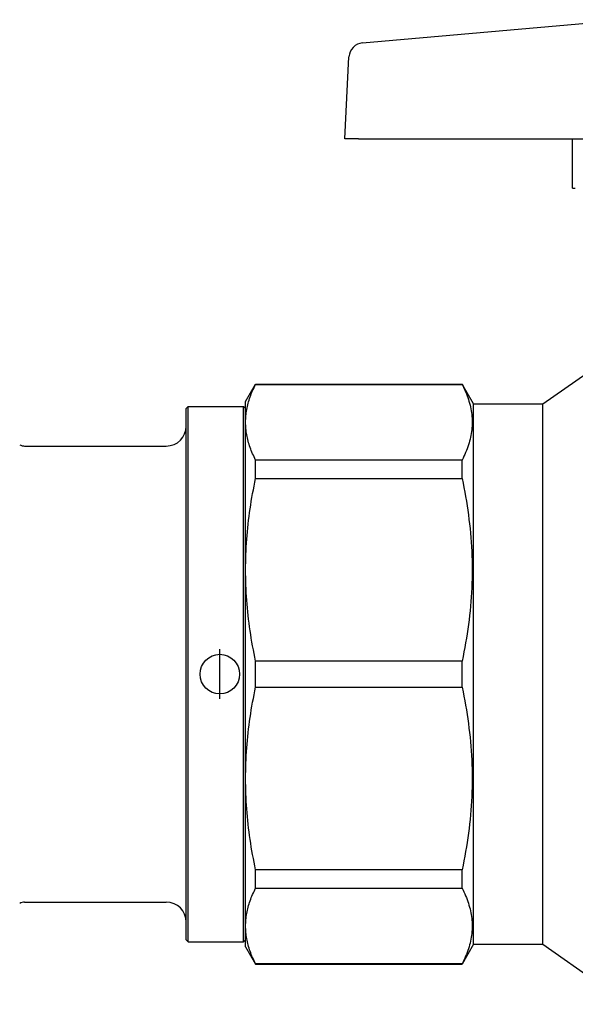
# Model space of a CAD drawing. Header units: millimetres. Extents: x 47 to 3731, y 22 to 390.
# Tile 2 of 11: x 228 to 284, y 168 to 267. Entities that reach past the tile are written whole.
import ezdxf

# ---------------------------------------------------------------- set-up
doc = ezdxf.new("R2010")
doc.units = ezdxf.units.MM
doc.layers.add('DETAIL', color=2, linetype='Continuous')
doc.layers.add('ORIGIN', color=6, linetype='Continuous')

msp = doc.modelspace()

# ---------------------------------------------------------------- linework, layer by layer
at = {"layer": 'DETAIL'}
for p, q in [((262.983, 264.746), (289.684, 267.082)), ((261.184, 255.082), (261.616, 263.33)), ((262.585, 255.082), (261.184, 255.082)), ((262.585, 255.082), (286.317, 255.082)), ((284.184, 250.082), (284.184, 255.082)), ((284.184, 250.082), (284.453, 250.082)), ((281.184, 228.332), (289.824, 234.382)), ((251.184, 228.582), (252.194, 230.332)), ((252.194, 230.302), (252.194, 230.332)), ((252.194, 230.332), (273.029, 230.332)), ((252.194, 230.302), (273.029, 230.302)), ((273.029, 230.302), (273.029, 230.332)), ((274.184, 228.332), (273.029, 230.332)), ((251.184, 226.488), (251.184, 228.582)), ((245.184, 227.882), (245.384, 228.082)), ((245.184, 174.282), (245.184, 227.882)), ((245.384, 174.082), (245.384, 228.082)), ((245.384, 228.082), (250.984, 228.082)), ((250.984, 174.082), (250.984, 228.082)), ((251.184, 227.882), (250.984, 228.082)), ((274.184, 173.832), (274.184, 228.332)), ((274.184, 228.332), (281.184, 228.332)), ((281.184, 173.832), (281.184, 228.332)), ((251.184, 211.606), (251.184, 226.488)), ((228.888, 224.082), (243.184, 224.082)), ((273.029, 222.675), (252.194, 222.675)), ((252.194, 220.813), (252.194, 222.675)), ((273.029, 220.813), (273.029, 222.675)), ((252.194, 220.813), (273.029, 220.813)), ((251.184, 190.558), (251.184, 211.606)), ((273.029, 202.399), (252.194, 202.399)), ((252.194, 199.765), (252.194, 202.399)), ((273.029, 199.765), (273.029, 202.399)), ((252.194, 199.765), (273.029, 199.765)), ((251.184, 175.675), (251.184, 190.558)), ((273.029, 181.351), (252.194, 181.351)), ((252.194, 179.489), (252.194, 181.351)), ((273.029, 179.489), (273.029, 181.351)), ((252.194, 179.489), (273.029, 179.489)), ((228.888, 178.082), (243.184, 178.082)), ((251.184, 173.582), (251.184, 175.675)), ((245.184, 174.282), (245.384, 174.082)), ((245.384, 174.082), (250.984, 174.082)), ((251.184, 174.282), (250.984, 174.082)), ((274.184, 173.832), (273.029, 171.832)), ((274.184, 173.832), (281.184, 173.832)), ((281.184, 173.832), (289.824, 167.782)), ((251.184, 173.582), (252.194, 171.832)), ((273.029, 171.861), (252.194, 171.861)), ((252.194, 171.832), (252.194, 171.861)), ((252.194, 171.832), (273.029, 171.832)), ((273.029, 171.832), (273.029, 171.861))]:
    msp.add_line(p, q, dxfattribs=at)
at = {"layer": 'DETAIL', "flags": 128}
for points in [[(251.184, 226.488), (251.186, 226.647), (251.191, 226.806), (251.2, 226.965), (251.213, 227.124), (251.23, 227.284), (251.25, 227.443), (251.273, 227.602), (251.3, 227.761), (251.331, 227.921), (251.365, 228.08), (251.403, 228.239), (251.444, 228.399), (251.488, 228.558), (251.536, 228.717), (251.588, 228.876), (251.642, 229.035), (251.7, 229.194), (251.761, 229.353), (251.826, 229.511), (251.893, 229.67), (251.964, 229.828), (252.038, 229.986), (252.115, 230.144), (252.194, 230.302)], [(273.029, 230.302), (273.124, 230.113), (273.215, 229.923), (273.302, 229.733), (273.384, 229.544), (273.461, 229.354), (273.534, 229.164), (273.602, 228.974), (273.666, 228.784), (273.724, 228.594), (273.778, 228.404), (273.827, 228.214), (273.871, 228.024), (273.91, 227.833), (273.944, 227.643), (273.973, 227.452), (273.997, 227.262), (274.015, 227.071), (274.028, 226.88), (274.036, 226.689), (274.039, 226.498), (274.037, 226.307), (274.029, 226.116), (274.016, 225.924), (273.998, 225.733), (273.975, 225.542), (273.947, 225.35), (273.913, 225.158), (273.874, 224.967), (273.83, 224.775), (273.781, 224.583), (273.727, 224.392), (273.668, 224.2), (273.604, 224.009), (273.536, 223.818), (273.462, 223.627), (273.385, 223.436), (273.302, 223.245), (273.216, 223.055), (273.124, 222.865), (273.029, 222.675)], [(252.194, 222.675), (252.114, 222.833), (252.037, 222.991), (251.964, 223.15), (251.893, 223.308), (251.826, 223.467), (251.761, 223.625), (251.7, 223.784), (251.642, 223.943), (251.588, 224.101), (251.537, 224.26), (251.489, 224.419), (251.444, 224.578), (251.403, 224.737), (251.365, 224.896), (251.331, 225.055), (251.3, 225.214), (251.273, 225.373), (251.249, 225.532), (251.229, 225.691), (251.213, 225.851), (251.2, 226.01), (251.191, 226.169), (251.186, 226.329), (251.184, 226.488)], [(251.184, 211.606), (251.186, 211.989), (251.191, 212.373), (251.2, 212.757), (251.213, 213.141), (251.23, 213.525), (251.25, 213.909), (251.273, 214.294), (251.3, 214.679), (251.331, 215.063), (251.365, 215.448), (251.403, 215.833), (251.444, 216.217), (251.488, 216.602), (251.536, 216.986), (251.588, 217.37), (251.642, 217.754), (251.7, 218.137), (251.761, 218.521), (251.826, 218.904), (251.893, 219.286), (251.964, 219.669), (252.038, 220.05), (252.115, 220.432), (252.194, 220.813)], [(273.029, 220.813), (273.124, 220.355), (273.215, 219.897), (273.302, 219.44), (273.384, 218.982), (273.461, 218.524), (273.534, 218.065), (273.602, 217.607), (273.666, 217.148), (273.724, 216.689), (273.778, 216.23), (273.827, 215.771), (273.871, 215.312), (273.91, 214.852), (273.944, 214.392), (273.973, 213.932), (273.997, 213.472), (274.015, 213.012), (274.028, 212.551), (274.036, 212.09), (274.039, 211.629), (274.037, 211.167), (274.029, 210.706), (274.016, 210.244), (273.998, 209.782), (273.975, 209.319), (273.947, 208.857), (273.913, 208.394), (273.874, 207.931), (273.83, 207.469), (273.781, 207.006), (273.727, 206.544), (273.668, 206.081), (273.604, 205.619), (273.536, 205.158), (273.462, 204.696), (273.385, 204.236), (273.302, 203.776), (273.216, 203.316), (273.124, 202.857), (273.029, 202.399)], [(252.194, 202.399), (252.114, 202.781), (252.037, 203.163), (251.964, 203.546), (251.893, 203.928), (251.826, 204.311), (251.761, 204.693), (251.7, 205.076), (251.642, 205.459), (251.588, 205.843), (251.537, 206.226), (251.489, 206.609), (251.444, 206.993), (251.403, 207.376), (251.365, 207.76), (251.331, 208.144), (251.3, 208.528), (251.273, 208.912), (251.249, 209.297), (251.229, 209.681), (251.213, 210.066), (251.2, 210.451), (251.191, 210.835), (251.186, 211.22), (251.184, 211.606)], [(251.184, 190.558), (251.186, 190.941), (251.191, 191.325), (251.2, 191.709), (251.213, 192.093), (251.23, 192.477), (251.25, 192.862), (251.273, 193.246), (251.3, 193.631), (251.331, 194.016), (251.365, 194.4), (251.403, 194.785), (251.444, 195.17), (251.488, 195.554), (251.536, 195.938), (251.588, 196.322), (251.642, 196.706), (251.7, 197.09), (251.761, 197.473), (251.826, 197.856), (251.893, 198.239), (251.964, 198.621), (252.038, 199.003), (252.115, 199.384), (252.194, 199.765)], [(273.029, 199.765), (273.124, 199.308), (273.215, 198.85), (273.302, 198.392), (273.384, 197.934), (273.461, 197.476), (273.534, 197.018), (273.602, 196.559), (273.666, 196.101), (273.724, 195.642), (273.778, 195.183), (273.827, 194.724), (273.871, 194.264), (273.91, 193.805), (273.944, 193.345), (273.973, 192.885), (273.997, 192.425), (274.015, 191.964), (274.028, 191.503), (274.036, 191.043), (274.039, 190.581), (274.037, 190.12), (274.029, 189.658), (274.016, 189.196), (273.998, 188.734), (273.975, 188.272), (273.947, 187.809), (273.913, 187.347), (273.874, 186.884), (273.83, 186.421), (273.781, 185.958), (273.727, 185.496), (273.668, 185.034), (273.604, 184.572), (273.536, 184.11), (273.462, 183.649), (273.385, 183.188), (273.302, 182.728), (273.216, 182.268), (273.124, 181.809), (273.029, 181.351)], [(252.194, 181.351), (252.114, 181.733), (252.037, 182.115), (251.964, 182.498), (251.893, 182.88), (251.826, 183.263), (251.761, 183.646), (251.7, 184.029), (251.642, 184.412), (251.588, 184.795), (251.537, 185.178), (251.489, 185.562), (251.444, 185.945), (251.403, 186.329), (251.365, 186.713), (251.331, 187.097), (251.3, 187.481), (251.273, 187.865), (251.249, 188.249), (251.229, 188.634), (251.213, 189.018), (251.2, 189.403), (251.191, 189.788), (251.186, 190.173), (251.184, 190.558)], [(251.184, 175.675), (251.186, 175.834), (251.191, 175.993), (251.2, 176.152), (251.213, 176.311), (251.23, 176.47), (251.25, 176.629), (251.273, 176.789), (251.3, 176.948), (251.331, 177.107), (251.365, 177.267), (251.403, 177.426), (251.444, 177.585), (251.488, 177.744), (251.536, 177.904), (251.588, 178.063), (251.642, 178.222), (251.7, 178.381), (251.761, 178.539), (251.826, 178.698), (251.893, 178.857), (251.964, 179.015), (252.038, 179.173), (252.115, 179.331), (252.194, 179.489)], [(273.029, 179.489), (273.124, 179.299), (273.215, 179.11), (273.302, 178.92), (273.384, 178.73), (273.461, 178.541), (273.534, 178.351), (273.602, 178.161), (273.666, 177.971), (273.724, 177.781), (273.778, 177.591), (273.827, 177.401), (273.871, 177.21), (273.91, 177.02), (273.944, 176.829), (273.973, 176.639), (273.997, 176.448), (274.015, 176.258), (274.028, 176.067), (274.036, 175.876), (274.039, 175.685), (274.037, 175.494), (274.029, 175.302), (274.016, 175.111), (273.998, 174.92), (273.975, 174.728), (273.947, 174.537), (273.913, 174.345), (273.874, 174.153), (273.83, 173.962), (273.781, 173.77), (273.727, 173.578), (273.668, 173.387), (273.604, 173.196), (273.536, 173.004), (273.462, 172.813), (273.385, 172.622), (273.302, 172.432), (273.216, 172.241), (273.124, 172.051), (273.029, 171.861)], [(252.194, 171.861), (252.114, 172.02), (252.037, 172.178), (251.964, 172.336), (251.893, 172.495), (251.826, 172.653), (251.761, 172.812), (251.7, 172.971), (251.642, 173.129), (251.588, 173.288), (251.537, 173.447), (251.489, 173.606), (251.444, 173.764), (251.403, 173.923), (251.365, 174.082), (251.331, 174.241), (251.3, 174.4), (251.273, 174.56), (251.249, 174.719), (251.229, 174.878), (251.213, 175.037), (251.2, 175.197), (251.191, 175.356), (251.186, 175.516), (251.184, 175.675)]]:
    msp.add_lwpolyline(points, dxfattribs=at)
at = {"layer": 'DETAIL'}
for centre, radius, start, end in [((263.114, 263.251), 1.5, 95, 177), ((243.184, 226.082), 2, 270, 0), ((228.888, 225.082), 1, 240, 270), ((228.888, 177.082), 1, 90, 120), ((243.184, 176.082), 2, 0, 90)]:
    msp.add_arc(centre, radius, start, end, dxfattribs=at)
at = {"layer": 'ORIGIN'}
msp.add_line((248.584, 198.582), (248.584, 203.582), dxfattribs=at)
msp.add_circle((248.584, 201.082), 2, dxfattribs=at)

doc.saveas('drawing.dxf')
